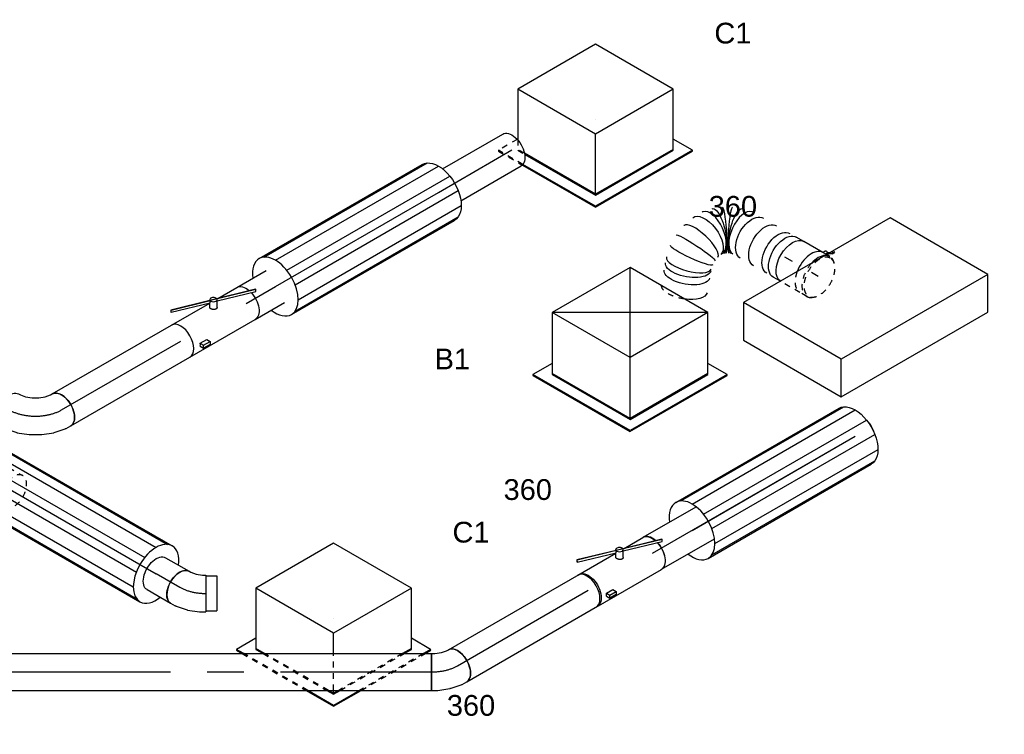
# Model space of a CAD drawing. Extents: x -132501 to 411300, y -42818 to 427495.
# Tile 147 of 256: x 10971 to 15239, y 74159 to 77259. Entities that reach past the tile are written whole.
import ezdxf
from ezdxf.enums import TextEntityAlignment as Align

# ---------------------------------------------------------------- set-up
doc = ezdxf.new("R2010")
doc.units = 0
doc.header["$LTSCALE"] = 50
doc.linetypes.add('CENTER2', pattern=[28.575, 19.05, -3.175, 3.175, -3.175])
doc.linetypes.add('STREEPJES', pattern=[0.1, 0.05, -0.05])
doc.layers.get('0').update_dxf_attribs({"linetype": 'CONTINUOUS'})
for name, color, linetype in [('WL570---_RETOUR', 112, 'CONTINUOUS'), ('WL570---_RETOUR_HL', 8, 'CONTINUOUS'), ('WL570---_RETOUR_RST', 2, 'CONTINUOUS'), ('WL570---_RETOUR_RST_HL', 1, 'CONTINUOUS'), ('WL570---_TOEVOER', 3, 'CONTINUOUS'), ('WL570---_TOEVOER_HL', 8, 'CONTINUOUS'), ('WL570---_TOEVOER_RST', 2, 'CONTINUOUS'), ('WL570---_TOEVOER_RST_HL', 1, 'CONTINUOUS'), ('WL5911--_D', 2, 'CONTINUOUS'), ('WM570---_RETOUR_PR', 1, 'CONTINUOUS'), ('WM570---_RETOUR_RST_PR', 1, 'CONTINUOUS'), ('WM570---_TOEVOER_PR', 1, 'CONTINUOUS'), ('WM570---_TOEVOER_RST_PR', 1, 'CONTINUOUS')]:
    doc.layers.add(name, color=color, linetype=linetype)
doc.styles.add('BURO-018', font='ARIAL.TTF', dxfattribs={"height": 63})
doc.styles.add('BURO-025', font='ARIAL.TTF', dxfattribs={"height": 125})

# ---------------------------------------------------------------- blocks, each defined once
blk = doc.blocks.new('*U1681')
at = {"color": 0, "ltscale": 10}
for p, q in [((304.5, -75.1, 7088.1), (304.7, -75, 7088.1)), ((342.7, -53.1, 7088.1), (342.8, -53, 7088.1))]:
    blk.add_line(p, q, dxfattribs=at)
at = {"color": 8, "linetype": 'STREEPJES', "ltscale": 10, "extrusion": (-4.16334e-17, 1.0416e-16, -1)}
blk.add_ellipse((308.7, 336.6, 7088.1), major_axis=(-93.9, -34.3), ratio=0.435914, start_param=1.486972, end_param=3.050304, dxfattribs=at)
at = {"color": 0, "ltscale": 10, "extrusion": (-4.16334e-17, 1.0416e-16, -1)}
for centre, major_axis, ratio, start_param, end_param in [((308.7, 336.6, 7088.1), (-93.9, -34.3), 0.435914, 0, 1.486972), ((308.7, 336.6, 7088.1), (-93.9, -34.3), 0.435914, 3.050304, 3.141593), ((330.9, 276.1, 7088.1), (-93.9, -34.3), 0.435914, 0, 3.141593), ((341.9, 245.9, 7088.1), (-93.9, -34.3), 0.435914, 0, 3.141593), ((353.8, 194.9, 7088.1), (99.9, 9.4), 0.129332, 3.151908, 6.2935), ((338.6, 90, 7088.1), (91.7, -40.9), 0.494991, 6.231682, 9.373274), ((354.3, 158, 7088.1), (-100.1, 6.5), 0.090817, 3.134412, 6.276004), ((0, 0, 7088.1), (0, 100), 0.57735, 0, 3.141593), ((33, 0, 7088.1), (0, 100), 0.57735, 0, 3.141593), ((98.9, 0, 7088.1), (0, 100), 0.57735, 0, 3.141593), ((164.9, 0, 7088.1), (0, 100), 0.57735, 0, 3.141593), ((235.1, 5.2, 7088.1), (-28.3, 96.2), 0.313149, 0.026402, 3.167995), ((307.9, 47.2, 7088.1), (69.2, -72.6), 0.313149, 6.256783, 9.398376)]:
    blk.add_ellipse(centre, major_axis=major_axis, ratio=ratio, start_param=start_param, end_param=end_param, dxfattribs=at)
at = {"color": 0, "ltscale": 10}
for centre, major_axis, ratio, start_param, end_param in [((347.6, 230.3, 7088.1), (96.9, 26), 0.33988, 0.030152, 3.111441), ((347.6, 230.3, 7088.1), (96.9, 26), 0.33988, 6.253034, 6.313337), ((349.2, 122.2, 7088.1), (97.7, -22.9), 0.304226, 3.167894, 6.256884), ((209.5, 0, 7088.1), (10.1, -99.9), 0.497511, 0.050339, 3.091253), ((261.3, 15.4, 7088.1), (43.3, -90.4), 0.106869, 0.008217, 3.133375), ((286.1, 29.7, 7088.1), (-56.7, 82.8), 0.106869, 0.008217, 3.133375), ((325.3, 66.8, 7088.1), (81.4, -58.7), 0.497511, 3.191932, 6.232846), ((349.2, 122.2, 7088.1), (97.7, -22.9), 0.304226, 6.256884, 6.309487), ((325.3, 66.8, 7088.1), (81.4, -58.7), 0.497511, 6.232846, 6.333525), ((209.5, 0, 7088.1), (10.1, -99.9), 0.497511, 6.232846, 6.333525)]:
    blk.add_ellipse(centre, major_axis=major_axis, ratio=ratio, start_param=start_param, end_param=end_param, dxfattribs=at)
at = {"layer": 'WM570---_TOEVOER_PR', "color": 1, "style": 'BURO-018'}
blk.add_attdef('POSNR', text='', height=90, dxfattribs=at).set_placement((0, 0), align=Align.MIDDLE)
blk = doc.blocks.new('*U1682')
at = {"color": 8, "linetype": 'STREEPJES', "ltscale": 10}
blk.add_line((0, 100, 7061.1), (2.3, 100, 7061.1), dxfattribs=at)
at = {"color": 0, "ltscale": 10}
for p, q in [((2.3, 100, 7061.1), (38.1, 100, 7061.1)), ((0, -100, 7061.1), (38.1, -100, 7061.1))]:
    blk.add_line(p, q, dxfattribs=at)
at = {"color": 0, "ltscale": 10, "extrusion": (-4.16334e-17, 1.0416e-16, -1)}
blk.add_ellipse((38.1, 0, 7061.1), major_axis=(0, 100), ratio=0.57735, start_param=0, end_param=3.141593, dxfattribs=at)
at = {"layer": 'WL570---_TOEVOER_HL', "linetype": 'CENTER2'}
blk.add_line((0, 0, 7061.1), (38.1, 0, 7061.1), dxfattribs=at)
at = {"layer": 'WM570---_TOEVOER_PR', "color": 1, "style": 'BURO-018'}
blk.add_attdef('POSNR', text='', height=90, dxfattribs=at).set_placement((0, 0), align=Align.MIDDLE)
blk = doc.blocks.new('*U1683')
at = {"color": 8, "linetype": 'STREEPJES', "ltscale": 10}
for p, q in [((-47.5, 100, 7027.5), (47.5, 100, 7027.5)), ((47.5, 100, 7027.5), (49.8, 99.9, 7027.5)), ((-86.3, -116.2, 7027.5), (-91.8, -125.6, 7027.5)), ((-91.8, -125.6, 7027.5), (-89.2, -127.7, 7027.5)), ((-89.2, -127.7, 7027.5), (-83.8, -118.2, 7027.5)), ((-76.4, -118.6, 7027.5), (-89.2, -127.7, 7027.5)), ((-86.3, -116.2, 7027.5), (-67.3, -102.8, 7027.5)), ((-83.8, -118.2, 7027.5), (-86.3, -116.2, 7027.5)), ((-71, -109.2, 7027.5), (-83.8, -118.2, 7027.5)), ((-68.9, -100, 7027.5), (-69.6, -101.2, 7027.5))]:
    blk.add_line(p, q, dxfattribs=at)
at = {"color": 2, "ltscale": 10}
for p, q in [((-64.8, -110.5, 7027.5), (-76.4, -118.6, 7027.5)), ((-59.8, -101.4, 7027.5), (-71, -109.2, 7027.5)), ((-67.3, -102.8, 7027.5), (-63.3, -100, 7027.5)), ((-59.3, -101, 7027.5), (-64.8, -110.5, 7027.5)), ((-60.6, -100, 7027.5), (-59.3, -101, 7027.5)), ((-59.3, -101, 7027.5), (-59.8, -101.4, 7027.5)), ((-46.5, -100, 7027.5), (-52.8, -110.9, 7027.5)), ((-47.5, -100, 7027.5), (-46.5, -100, 7027.5)), ((-46.5, -100, 7027.5), (47.5, -100, 7027.5))]:
    blk.add_line(p, q, dxfattribs=at)
at = {"color": 8, "linetype": 'STREEPJES', "ltscale": 10}
for centre, major_axis, start_param, end_param in [((-87.9, 0, 7027.5), (0, 95), 3.141593, 9.421636), ((-47.5, 0, 7027.5), (0, 100), 4.991336, 6.283185)]:
    blk.add_ellipse(centre, major_axis=major_axis, ratio=0.57735, start_param=start_param, end_param=end_param, dxfattribs=at)
at = {"color": 2, "ltscale": 10, "extrusion": (1.38778e-17, -2.4037e-17, -1)}
for centre, major_axis, start_param, end_param in [((47.5, 0, 7027.5), (0, 100), 0.039103, 3.141593), ((-61.2, -106.1, 7027.5), (8.4, -4.85), 0, 1.659918)]:
    blk.add_ellipse(centre, major_axis=major_axis, ratio=0.57735, start_param=start_param, end_param=end_param, dxfattribs=at)
at = {"color": 2, "ltscale": 10}
blk.add_ellipse((-47.5, 0, 7027.5), major_axis=(0, 100), ratio=0.57735, start_param=3.141593, end_param=4.991336, dxfattribs=at)
at = {"color": 8, "linetype": 'STREEPJES', "ltscale": 10, "extrusion": (1.38778e-17, -2.4037e-17, -1)}
blk.add_ellipse((-61.2, -106.1, 7027.5), major_axis=(8.4, -4.85), ratio=0.57735, start_param=2.573491, end_param=3.141593, dxfattribs=at)
at = {"layer": 'WL570---_TOEVOER', "color": 1, "style": 'BURO-018'}
blk.add_attdef('I', text='', height=90, dxfattribs=at).set_placement((0, 0), align=Align.MIDDLE)
at = {"layer": 'WM570---_TOEVOER_PR', "color": 1, "style": 'BURO-018'}
blk.add_attdef('POSNR', text='', height=90, dxfattribs=at).set_placement((0, 0), align=Align.MIDDLE)
blk = doc.blocks.new('*U1684')
at = {"color": 8, "linetype": 'STREEPJES', "ltscale": 10}
for p, q in [((0, 100, 6969.6), (34.4, 100, 6969.6)), ((0, -100, 6969.6), (16.3, -100, 6969.6))]:
    blk.add_line(p, q, dxfattribs=at)
at = {"color": 0, "ltscale": 10}
blk.add_line((16.3, -100, 6969.6), (34.4, -100, 6969.6), dxfattribs=at)
at = {"color": 8, "linetype": 'STREEPJES', "ltscale": 10}
for start_param, end_param in [(0, 0.545888), (4.363439, 6.283185), (2.595705, 3.141593), (3.141593, 3.490542)]:
    blk.add_ellipse((0, 0, 6969.6), major_axis=(0, 100), ratio=0.57735, start_param=start_param, end_param=end_param, dxfattribs=at)
at = {"color": 0, "ltscale": 10}
blk.add_ellipse((0, 0, 6969.6), major_axis=(0, 100), ratio=0.57735, start_param=3.490542, end_param=4.363439, dxfattribs=at)
at = {"layer": 'WL570---_TOEVOER_HL', "linetype": 'CENTER2'}
blk.add_line((0, 0, 6969.6), (34.4, 0, 6969.6), dxfattribs=at)
at = {"layer": 'WM570---_TOEVOER_PR', "color": 1, "style": 'BURO-018'}
blk.add_attdef('POSNR', text='', height=90, dxfattribs=at).set_placement((0, 0), align=Align.MIDDLE)
blk = doc.blocks.new('*U1685')
at = {"color": 0, "ltscale": 10}
for p, q in [((-23.4, 84.3, 4924.8), (-1, 91.8, 4924.8)), ((-1, 91.8, 4924.8), (6.9, 96.3, 4924.8)), ((-66.3, 80, 4924.8), (-51.4, 80, 4924.8)), ((-66.3, -80, 4924.8), (-66.3, 80, 4924.8)), ((-51.4, 80, 4924.8), (-23.4, 84.3, 4924.8)), ((66.7, -53.9, 4924.8), (86.9, -42.2, 4924.8)), ((-66.3, -80, 4924.8), (-39.1, -80, 4924.8)), ((-39.1, -80, 4924.8), (-39, -80, 4924.8)), ((-39, -80, 4924.8), (13.7, -71.8, 4924.8)), ((15, -71.5, 4924.8), (13.7, -71.8, 4924.8)), ((15, -71.5, 4924.8), (63, -55.5, 4924.8))]:
    blk.add_line(p, q, dxfattribs=at)
at = {"color": 0, "ltscale": 10, "extrusion": (-4.58525e-30, -3.50325e-46, -1)}
blk.add_ellipse((46.9, 27.1, 4924.8), major_axis=(-40, 69.3), ratio=0.57735, start_param=0, end_param=3.141593, dxfattribs=at)
at = {"color": 0, "ltscale": 10}
blk.add_ellipse((32, 18.5, 4924.8), major_axis=(32.9, -73.2), ratio=0.497511, start_param=6.232846, end_param=6.333525, dxfattribs=at)
at = {"layer": 'WL570---_TOEVOER_HL', "linetype": 'CENTER2'}
blk.add_ellipse((-66.3, 92.4, 4924.8), major_axis=(160.1, 0), ratio=0.57735, start_param=4.712389, end_param=5.497787, dxfattribs=at)
at = {"layer": 'WM570---_TOEVOER_PR', "color": 1, "style": 'BURO-018'}
blk.add_attdef('POSNR', text='', height=90, dxfattribs=at).set_placement((0, 0), align=Align.MIDDLE)
blk = doc.blocks.new('*U1686')
at = {"color": 0, "ltscale": 10}
for p, q in [((0, 80, 4963.1), (654.2, 80, 4963.1)), ((0, -80, 4963.1), (654.2, -80, 4963.1))]:
    blk.add_line(p, q, dxfattribs=at)
blk.add_ellipse((0, 0, 4963.1), major_axis=(0, 80), ratio=0.57735, start_param=3.141593, end_param=6.283185, dxfattribs=at)
at = {"color": 0, "ltscale": 10, "extrusion": (-6.93889e-17, -2.4037e-17, -1)}
blk.add_ellipse((654.2, 0, 4963.1), major_axis=(0, 80), ratio=0.57735, start_param=0, end_param=3.141593, dxfattribs=at)
at = {"layer": 'WL570---_TOEVOER_HL', "linetype": 'CENTER2'}
blk.add_line((0, 0, 4963.1), (654.2, 0, 4963.1), dxfattribs=at)
at = {"layer": 'WM570---_TOEVOER_PR', "color": 1, "style": 'BURO-018'}
blk.add_attdef('POSNR', text='', height=90, dxfattribs=at).set_placement((0, 0), align=Align.MIDDLE)
blk = doc.blocks.new('*U1687')
at = {"color": 0, "ltscale": 10}
for p, q in [((-21.9, 84.7, 5112.4), (4.5, 95, 5112.4)), ((4.5, 95, 5112.4), (17.4, 102.4, 5112.4)), ((17.4, 102.4, 5112.4), (97.4, -36.1, 5112.4)), ((19.4, 99, 5112.4), (59.9, 122.3, 5112.4)), ((19.4, 99, 5112.4), (95.4, -32.7, 5112.4)), ((59.9, 122.3, 5112.4), (135.9, -9.3, 5112.4)), ((-54.1, 80, 5112.4), (-45, 80, 5112.4)), ((-45, 80, 5112.4), (-21.9, 84.7, 5112.4)), ((73.9, -49.7, 5112.4), (97.4, -36.1, 5112.4)), ((95.4, -32.7, 5112.4), (135.9, -9.3, 5112.4)), ((-54.1, -80, 5112.4), (-30.8, -80, 5112.4)), ((-26.8, -79.6, 5112.4), (22.8, -69.4, 5112.4)), ((22.8, -69.4, 5112.4), (24, -69.1, 5112.4)), ((24, -69.1, 5112.4), (73.8, -49.8, 5112.4)), ((73.9, -49.7, 5112.4), (73.8, -49.8, 5112.4))]:
    blk.add_line(p, q, dxfattribs=at)
at = {"color": 0, "ltscale": 10, "extrusion": (5.35184e-17, -9.72987e-17, -1)}
for centre, major_axis, ratio, start_param, end_param in [((-54.1, 0, 5112.4), (0, -80), 0.57735, 0, 3.141593), ((-36.9, 0, 5112.4), (8.1, -79.9), 0.497511, 6.232846, 6.333525)]:
    blk.add_ellipse(centre, major_axis=major_axis, ratio=ratio, start_param=start_param, end_param=end_param, dxfattribs=at)
at = {"layer": 'WL570---_RETOUR_HL', "linetype": 'CENTER2'}
blk.add_ellipse((11.2, 113.2, 5112.4), major_axis=(138.6, 80), ratio=0.57735, start_param=3.926991, end_param=4.712389, dxfattribs=at)
at = {"layer": 'WM570---_RETOUR_PR', "color": 1, "style": 'BURO-018'}
blk.add_attdef('POSNR', text='', height=90, dxfattribs=at).set_placement((0, 0), align=Align.MIDDLE)
blk = doc.blocks.new('*U1688')
at = {"color": 0, "ltscale": 10}
for p, q in [((0, 80, 5234), (117.8, 80, 5234)), ((0, -80, 5234), (117.8, -80, 5234))]:
    blk.add_line(p, q, dxfattribs=at)
at = {"color": 0, "ltscale": 10, "extrusion": (5.35184e-17, -9.72987e-17, -1)}
blk.add_ellipse((0, 0, 5234), major_axis=(0, -80), ratio=0.57735, start_param=0, end_param=3.141593, dxfattribs=at)
at = {"color": 0, "ltscale": 10}
blk.add_ellipse((117.8, 0, 5234), major_axis=(0, -80), ratio=0.57735, start_param=3.141593, end_param=6.283185, dxfattribs=at)
at = {"layer": 'WL570---_RETOUR_HL', "linetype": 'CENTER2'}
blk.add_line((0, 0, 5234), (117.8, 0, 5234), dxfattribs=at)
at = {"layer": 'WM570---_RETOUR_PR', "color": 1, "style": 'BURO-018'}
blk.add_attdef('POSNR', text='', height=90, dxfattribs=at).set_placement((0, 0), align=Align.MIDDLE)
blk = doc.blocks.new('*U1689')
at = {"color": 0, "ltscale": 10}
for p, q in [((0, 80, 4924.8), (1062.8, 80, 4924.8)), ((0, -80, 4924.8), (0, 80, 4924.8)), ((1363.7, 80, 4924.8), (3512.6, 80, 4924.8)), ((3512.6, 80, 4924.8), (3512.6, -80, 4924.8)), ((0, -80, 4924.8), (3512.6, -80, 4924.8))]:
    blk.add_line(p, q, dxfattribs=at)
at = {"color": 8, "linetype": 'STREEPJES', "ltscale": 10}
blk.add_line((1062.8, 80, 4924.8), (1363.7, 80, 4924.8), dxfattribs=at)
at = {"layer": 'WL570---_TOEVOER_HL', "linetype": 'CENTER2'}
blk.add_line((0, 0, 4924.8), (3512.6, 0, 4924.8), dxfattribs=at)
at = {"layer": 'WM570---_TOEVOER_PR', "color": 1, "style": 'BURO-018'}
blk.add_attdef('POSNR', text='', height=90, dxfattribs=at).set_placement((0, 0), align=Align.MIDDLE)
blk = doc.blocks.new('*U1692')
at = {"color": 2, "ltscale": 10}
for p, q in [((-133.1, 138.3, 5536.4), (-137.4, 130.7, 5536.4)), ((-137.4, 130.7, 5536.4), (-137.2, 129, 5536.4)), ((-137.2, 129, 5536.4), (-132.9, 136.5, 5536.4)), ((-137.2, 129, 5536.4), (30.2, 80.6, 5536.4)), ((34.4, 89.9, 5536.4), (-133.1, 138.3, 5536.4)), ((-132.9, 136.5, 5536.4), (-133.1, 138.3, 5536.4)), ((34.6, 88.2, 5536.4), (-132.9, 136.5, 5536.4)), ((30.2, 80.6, 5536.4), (34.6, 88.2, 5536.4)), ((33.6, 90.1, 5536.4), (35.1, 92.9, 5536.4)), ((34.6, 88.2, 5536.4), (34.4, 89.9, 5536.4)), ((230.8, 33.2, 5536.4), (34.4, 89.9, 5536.4)), ((231, 31.5, 5536.4), (34.6, 88.2, 5536.4)), ((-163.3, 80, 5536.4), (27.7, 80, 5536.4)), ((18.5, 64, 5536.4), (27.7, 80, 5536.4)), ((27.7, 80, 5536.4), (28.4, 81.2, 5536.4)), ((45.7, 47.1, 5536.4), (62.8, 76.9, 5536.4)), ((60.1, 72, 5536.4), (226.7, 23.9, 5536.4)), ((68.7, 80, 5536.4), (163.3, 80, 5536.4)), ((226.7, 23.9, 5536.4), (231, 31.5, 5536.4)), ((231, 31.5, 5536.4), (230.8, 33.2, 5536.4)), ((-163.3, -80, 5536.4), (163.3, -80, 5536.4)), ((-101.4, -61.9, 5536.4), (-93.1, -76.4, 5536.4)), ((-94.9, -50.6, 5536.4), (-62.2, -50.6, 5536.4)), ((-94.9, -50.6, 5536.4), (-86.5, -65.1, 5536.4)), ((-93.1, -76.4, 5536.4), (-86.5, -65.1, 5536.4)), ((-60.4, -76.4, 5536.4), (-93.1, -76.4, 5536.4)), ((-86.5, -65.1, 5536.4), (-53.9, -65.1, 5536.4)), ((-62.2, -50.6, 5536.4), (-53.9, -65.1, 5536.4)), ((-53.9, -65.1, 5536.4), (-60.4, -76.4, 5536.4))]:
    blk.add_line(p, q, dxfattribs=at)
for centre, major_axis, start_param, end_param in [((49, 84.9, 5536.4), (13.9, -8), 3.141593, 6.283185), ((49, 84.9, 5536.4), (13.9, -8), 0, 3.141593), ((-163.3, 0, 5536.4), (0, 80), 3.141593, 6.283185), ((-130.6, 0, 5536.4), (0, -80), 0.685231, 0.885566)]:
    blk.add_ellipse(centre, major_axis=major_axis, ratio=0.57735, start_param=start_param, end_param=end_param, dxfattribs=at)
at = {"color": 2, "ltscale": 10, "extrusion": (-6.93889e-17, -2.4037e-17, -1)}
for start_param, end_param in [(0, 1.02863), (1.18859, 3.141593)]:
    blk.add_ellipse((163.3, 0, 5536.4), major_axis=(0, 80), ratio=0.57735, start_param=start_param, end_param=end_param, dxfattribs=at)
at = {"color": 2, "ltscale": 10}
blk.add_spline([(45.6, 47.1, 5536.4), (44.8, 46.3, 5536.4), (44, 45.6, 5536.4), (43, 45.1, 5536.4), (41.9, 44.6, 5536.4), (40.8, 44.3, 5536.4), (39.5, 44.2, 5536.4), (38.2, 44.1, 5536.4), (36.8, 44.2, 5536.4), (35.4, 44.5, 5536.4), (34, 44.8, 5536.4), (32.6, 45.3, 5536.4), (31.2, 46, 5536.4), (29.8, 46.7, 5536.4), (28.4, 47.5, 5536.4), (27.1, 48.5, 5536.4), (25.8, 49.5, 5536.4), (24.5, 50.5, 5536.4), (23.4, 51.6, 5536.4), (22.3, 52.8, 5536.4), (21.4, 54, 5536.4), (20.5, 55.1, 5536.4), (19.8, 56.3, 5536.4), (19.1, 57.4, 5536.4), (18.6, 58.5, 5536.4), (18.3, 59.6, 5536.4), (18, 60.6, 5536.4), (17.9, 61.6, 5536.4), (18, 62.5, 5536.4), (18.1, 63.3, 5536.4), (18.5, 64, 5536.4)], degree=3, dxfattribs=at)
at = {"layer": 'WM570---_TOEVOER_PR', "color": 1, "style": 'BURO-018'}
blk.add_attdef('POSNR', text='', height=90, dxfattribs=at).set_placement((0, 0), align=Align.MIDDLE)
blk = doc.blocks.new('*U1887')
at = {"color": 2, "ltscale": 10}
for p, q in [((-408.2, 140, 7283.9), (408.2, 140, 7283.9)), ((-387.3, 135.2, 7283.9), (429.2, 135.2, 7283.9)), ((-351.1, 99, 7283.9), (465.4, 99, 7283.9)), ((-330.2, 36.2, 7283.9), (486.3, 36.2, 7283.9)), ((-330.2, -36.2, 7283.9), (486.3, -36.2, 7283.9)), ((-351.1, -99, 7283.9), (465.4, -99, 7283.9)), ((-408.2, -140, 7283.9), (408.2, -140, 7283.9)), ((-387.3, -135.2, 7283.9), (429.2, -135.2, 7283.9))]:
    blk.add_line(p, q, dxfattribs=at)
for start_param, end_param in [(0, 0.962551), (3.141593, 6.283185), (2.179042, 3.141593)]:
    blk.add_ellipse((-408.2, 0, 7283.9), major_axis=(0, 140), ratio=0.57735, start_param=start_param, end_param=end_param, dxfattribs=at)
at = {"color": 2, "ltscale": 10, "extrusion": (-6.93889e-17, -2.4037e-17, -1)}
blk.add_ellipse((408.2, 0, 7283.9), major_axis=(0, 140), ratio=0.57735, start_param=0, end_param=3.141593, dxfattribs=at)
at = {"layer": 'WL570---_RETOUR_HL', "linetype": 'CENTER2'}
blk.add_line((-408.2, 0, 7283.9), (408.2, 0, 7283.9), dxfattribs=at)
at = {"layer": 'WM570---_RETOUR_PR', "color": 1, "style": 'BURO-018'}
blk.add_attdef('POSNR', text='', height=90, dxfattribs=at).set_placement((0, 0), align=Align.MIDDLE)
blk = doc.blocks.new('*U1888')
at = {"color": 0, "ltscale": 10}
for p, q in [((66.3, 80, 7572.5), (367.8, 80, 7572.5)), ((66.3, -80, 7572.5), (367.8, -80, 7572.5))]:
    blk.add_line(p, q, dxfattribs=at)
at = {"color": 0, "ltscale": 10, "extrusion": (-6.93889e-17, -2.4037e-17, -1)}
blk.add_ellipse((367.8, 0, 7572.5), major_axis=(0, 80), ratio=0.57735, start_param=0, end_param=3.141593, dxfattribs=at)
at = {"layer": 'WL570---_RETOUR_HL', "linetype": 'CENTER2'}
blk.add_line((0, 0, 7572.5), (367.8, 0, 7572.5), dxfattribs=at)
at = {"layer": 'WM570---_RETOUR_PR', "color": 1, "style": 'BURO-018'}
blk.add_attdef('POSNR', text='', height=90, dxfattribs=at).set_placement((0, 0), align=Align.MIDDLE)
blk = doc.blocks.new('*U1889')
at = {"color": 0, "ltscale": 10}
for p, q in [((0, 80, 6891.3), (146.9, 80, 6891.3)), ((0, -80, 6891.3), (146.9, -80, 6891.3))]:
    blk.add_line(p, q, dxfattribs=at)
at = {"layer": 'WL570---_RETOUR_HL', "linetype": 'CENTER2'}
blk.add_line((0, 0, 6891.3), (146.9, 0, 6891.3), dxfattribs=at)
at = {"layer": 'WM570---_RETOUR_PR', "color": 1, "style": 'BURO-018'}
blk.add_attdef('POSNR', text='', height=90, dxfattribs=at).set_placement((0, 0), align=Align.MIDDLE)
blk = doc.blocks.new('*U1920')
at = {"color": 0, "ltscale": 10}
for p, q in [((-225.8, 283.5, 8515.8), (-335.7, 93.1, 8515.8)), ((163.7, 283.5, 8515.8), (-225.8, 283.5, 8515.8)), ((-31, -53.7, 8515.8), (-225.8, 283.5, 8515.8)), ((358.4, -53.7, 8515.8), (163.7, 283.5, 8515.8)), ((-334.4, 95.5, 8515.8), (-336.2, 95.5, 8515.8)), ((-340.9, 23.4, 8515.8), (-163.7, -283.5, 8515.8)), ((-161.7, -280, 8515.8), (-339.4, 27.8, 8515.8)), ((-372.9, -11.8, 8515.8), (-189.8, -328.8, 8515.8)), ((-187.8, -325.3, 8515.8), (-369.4, -10.7, 8515.8)), ((-163.7, -283.5, 8515.8), (-31, -53.7, 8515.8)), ((358.4, -53.7, 8515.8), (-31, -53.7, 8515.8)), ((225.8, -283.5, 8515.8), (358.4, -53.7, 8515.8)), ((298, -325.3, 8515.8), (249.8, -241.8, 8515.8)), ((-163.7, -283.5, 8515.8), (225.8, -283.5, 8515.8)), ((227.8, -280, 8515.8), (-161.7, -280, 8515.8)), ((-189.8, -328.8, 8515.8), (-187.8, -325.3, 8515.8)), ((-189.8, -328.8, 8515.8), (296, -328.8, 8515.8)), ((298, -325.3, 8515.8), (-187.8, -325.3, 8515.8)), ((296, -328.8, 8515.8), (298, -325.3, 8515.8))]:
    blk.add_line(p, q, dxfattribs=at)
at = {"color": 8, "linetype": 'STREEPJES', "ltscale": 10}
for p, q in [((-430.7, 95.5, 8515.8), (-432.7, 91.9, 8515.8)), ((-432.7, 91.9, 8515.8), (-372.9, -11.8, 8515.8)), ((-336.2, 95.5, 8515.8), (-430.7, 95.5, 8515.8)), ((-369.4, -10.7, 8515.8), (-430.7, 95.5, 8515.8)), ((-335.7, 93.1, 8515.8), (-358.4, 53.7, 8515.8)), ((-358.4, 53.7, 8515.8), (-340.9, 23.4, 8515.8)), ((-339.4, 27.8, 8515.8), (-356.4, 57.3, 8515.8))]:
    blk.add_line(p, q, dxfattribs=at)
at = {"layer": 'WL570---_RETOUR_RST_HL', "linetype": 'CENTER2'}
blk.add_circle((0, 0, 8515.8), 0.075, dxfattribs=at)
at = {"layer": 'WL570---_RETOUR_RST', "color": 1, "style": 'BURO-018'}
for tag in ['MC', 'Q']:
    blk.add_attdef(tag, text='', height=90, dxfattribs=at).set_placement((0, 0), align=Align.MIDDLE)
at = {"layer": 'WM570---_RETOUR_RST_PR', "color": 1, "style": 'BURO-018'}
blk.add_attdef('POSNR', text='', height=90, dxfattribs=at).set_placement((0, 0), align=Align.MIDDLE)
blk = doc.blocks.new('*U1921')
at = {"color": 0, "ltscale": 10}
for p, q in [((-224.7, 285.3, 7138.7), (-359.5, 52, 7138.7)), ((164.7, 285.3, 7138.7), (-224.7, 285.3, 7138.7)), ((-30, -52, 7138.7), (-224.7, 285.3, 7138.7)), ((359.5, -52, 7138.7), (-224.7, 285.3, 7138.7)), ((-30, -52, 7138.7), (164.7, 285.3, 7138.7)), ((359.5, -52, 7138.7), (164.7, 285.3, 7138.7)), ((-431.7, 93.7, 7138.7), (-433.8, 90.2, 7138.7)), ((-433.8, 90.2, 7138.7), (-190.9, -330.6, 7138.7)), ((-335.4, 93.7, 7138.7), (-431.7, 93.7, 7138.7)), ((-188.8, -327, 7138.7), (-431.7, 93.7, 7138.7)), ((-359.5, 52, 7138.7), (-164.7, -285.3, 7138.7)), ((-162.7, -281.8, 7138.7), (-357.4, 55.5, 7138.7)), ((-164.7, -285.3, 7138.7), (-30, -52, 7138.7)), ((359.5, -52, 7138.7), (-30, -52, 7138.7)), ((224.7, -285.3, 7138.7), (359.5, -52, 7138.7)), ((297, -327, 7138.7), (248.8, -243.6, 7138.7)), ((-164.7, -285.3, 7138.7), (224.7, -285.3, 7138.7)), ((226.8, -281.8, 7138.7), (-162.7, -281.8, 7138.7)), ((-190.9, -330.6, 7138.7), (-188.8, -327, 7138.7)), ((-190.9, -330.6, 7138.7), (295, -330.6, 7138.7)), ((297, -327, 7138.7), (-188.8, -327, 7138.7)), ((295, -330.6, 7138.7), (297, -327, 7138.7))]:
    blk.add_line(p, q, dxfattribs=at)
at = {"layer": 'WL570---_TOEVOER_RST_HL', "linetype": 'CENTER2'}
blk.add_circle((0, 0, 7138.7), 0.075, dxfattribs=at)
at = {"layer": 'WL570---_TOEVOER_RST', "color": 1, "style": 'BURO-018'}
for tag in ['MC', 'Q']:
    blk.add_attdef(tag, text='', height=90, dxfattribs=at).set_placement((0, 0), align=Align.MIDDLE)
at = {"layer": 'WM570---_TOEVOER_RST_PR', "color": 1, "style": 'BURO-018'}
blk.add_attdef('POSNR', text='', height=90, dxfattribs=at).set_placement((0, 0), align=Align.MIDDLE)
blk = doc.blocks.new('*U1937')
at = {"color": 0, "ltscale": 10}
for p, q in [((-24.2, 127.6, 6146), (-8.5, 145.3, 6146)), ((-8.5, 145.3, 6146), (-4, 153.1, 6146)), ((-98.4, 84.7, 6146), (-72, 95, 6146)), ((-72, 95, 6146), (-46.2, 109.9, 6146)), ((-46.2, 109.9, 6146), (-24.2, 127.6, 6146)), ((-130.6, 80, 6146), (-121.5, 80, 6146)), ((-121.5, 80, 6146), (-98.4, 84.7, 6146)), ((87, 11.8, 6146), (120.6, 49.7, 6146)), ((123, 53, 6146), (134.6, 73.1, 6146)), ((44.5, -22.5, 6146), (86.1, 10.9, 6146)), ((86.1, 10.9, 6146), (87, 11.8, 6146)), ((-2.6, -49.7, 6146), (44.4, -22.6, 6146)), ((44.5, -22.5, 6146), (44.4, -22.6, 6146)), ((-130.6, -80, 6146), (-107.4, -80, 6146)), ((-103.4, -79.6, 6146), (-53.8, -69.4, 6146)), ((-53.8, -69.4, 6146), (-52.5, -69.1, 6146)), ((-52.5, -69.1, 6146), (-2.8, -49.8, 6146)), ((-2.6, -49.7, 6146), (-2.8, -49.8, 6146))]:
    blk.add_line(p, q, dxfattribs=at)
at = {"color": 0, "ltscale": 10, "extrusion": (1.17463e-16, -1.88578e-16, -1)}
for centre, major_axis, ratio, start_param, end_param in [((65.3, 113.1, 6146), (-69.3, 40), 0.57735, 0, 3.141593), ((-130.6, 0, 6146), (0, -80), 0.57735, 0, 3.141593), ((56.7, 98.2, 6146), (65.1, -47), 0.497511, 6.232846, 6.333525), ((-113.4, 0, 6146), (8.1, -79.9), 0.497511, 6.232846, 6.333525)]:
    blk.add_ellipse(centre, major_axis=major_axis, ratio=ratio, start_param=start_param, end_param=end_param, dxfattribs=at)
at = {"layer": 'WL570---_RETOUR_HL', "linetype": 'CENTER2'}
blk.add_ellipse((-65.3, 113.1, 6146), major_axis=(138.6, 80), ratio=0.57735, start_param=3.926991, end_param=5.497787, dxfattribs=at)
at = {"layer": 'WM570---_RETOUR_PR', "color": 1, "style": 'BURO-018'}
blk.add_attdef('POSNR', text='', height=90, dxfattribs=at).set_placement((0, 0), align=Align.MIDDLE)
blk = doc.blocks.new('*U1939')
at = {"color": 0, "ltscale": 10}
for p, q in [((0, 80, 6238.3), (596.9, 80, 6238.3)), ((0, -80, 6238.3), (596.9, -80, 6238.3))]:
    blk.add_line(p, q, dxfattribs=at)
blk.add_ellipse((0, 0, 6238.3), major_axis=(0, 80), ratio=0.57735, start_param=3.141593, end_param=6.283185, dxfattribs=at)
at = {"layer": 'WL570---_RETOUR_HL', "linetype": 'CENTER2'}
blk.add_line((0, 0, 6238.3), (596.9, 0, 6238.3), dxfattribs=at)
at = {"layer": 'WM570---_RETOUR_PR', "color": 1, "style": 'BURO-018'}
blk.add_attdef('POSNR', text='', height=90, dxfattribs=at).set_placement((0, 0), align=Align.MIDDLE)
blk = doc.blocks.new('*U1940')
at = {"color": 2, "ltscale": 10}
for p, q in [((-133.1, 138.3, 6775.9), (-137.4, 130.7, 6775.9)), ((-137.4, 130.7, 6775.9), (-137.2, 129, 6775.9)), ((-137.2, 129, 6775.9), (-132.9, 136.5, 6775.9)), ((-137.2, 129, 6775.9), (30.2, 80.6, 6775.9)), ((34.4, 89.9, 6775.9), (-133.1, 138.3, 6775.9)), ((-132.9, 136.5, 6775.9), (-133.1, 138.3, 6775.9)), ((34.6, 88.2, 6775.9), (-132.9, 136.5, 6775.9)), ((30.2, 80.6, 6775.9), (34.6, 88.2, 6775.9)), ((33.6, 90.1, 6775.9), (35.1, 92.9, 6775.9)), ((34.6, 88.2, 6775.9), (34.4, 89.9, 6775.9)), ((230.8, 33.2, 6775.9), (34.4, 89.9, 6775.9)), ((35.5, 87.9, 6775.9), (34.6, 88.2, 6775.9)), ((231, 31.5, 6775.9), (35.5, 87.9, 6775.9)), ((-163.3, 80, 6775.9), (27.7, 80, 6775.9)), ((18.5, 64, 6775.9), (27.7, 80, 6775.9)), ((27.7, 80, 6775.9), (28.4, 81.2, 6775.9)), ((45.7, 47.1, 6775.9), (62.8, 76.9, 6775.9)), ((60.1, 72, 6775.9), (226.7, 23.9, 6775.9)), ((68.7, 80, 6775.9), (163.3, 80, 6775.9)), ((226.7, 23.9, 6775.9), (231, 31.5, 6775.9)), ((231, 31.5, 6775.9), (230.8, 33.2, 6775.9)), ((-163.3, -80, 6775.9), (163.3, -80, 6775.9)), ((-101.4, -61.9, 6775.9), (-93.1, -76.4, 6775.9)), ((-94.9, -50.6, 6775.9), (-62.2, -50.6, 6775.9)), ((-94.9, -50.6, 6775.9), (-94.5, -51.3, 6775.9)), ((-94.5, -51.3, 6775.9), (-86.5, -65.1, 6775.9)), ((-93.1, -76.4, 6775.9), (-86.5, -65.1, 6775.9)), ((-60.4, -76.4, 6775.9), (-93.1, -76.4, 6775.9)), ((-86.5, -65.1, 6775.9), (-53.9, -65.1, 6775.9)), ((-62.2, -50.6, 6775.9), (-53.9, -65.1, 6775.9)), ((-53.9, -65.1, 6775.9), (-60.4, -76.4, 6775.9))]:
    blk.add_line(p, q, dxfattribs=at)
for centre, major_axis, start_param, end_param in [((49, 84.9, 6775.9), (13.9, -8), 3.141593, 6.283185), ((49, 84.9, 6775.9), (13.9, -8), 0, 3.141593), ((-163.3, 0, 6775.9), (0, 80), 3.141593, 6.283185), ((-130.6, 0, 6775.9), (0, -80), 0.685231, 0.885566)]:
    blk.add_ellipse(centre, major_axis=major_axis, ratio=0.57735, start_param=start_param, end_param=end_param, dxfattribs=at)
at = {"color": 2, "ltscale": 10, "extrusion": (-6.93889e-17, -2.4037e-17, -1)}
for start_param, end_param in [(0, 1.02863), (1.18859, 3.141593)]:
    blk.add_ellipse((163.3, 0, 6775.9), major_axis=(0, 80), ratio=0.57735, start_param=start_param, end_param=end_param, dxfattribs=at)
at = {"color": 2, "ltscale": 10}
blk.add_spline([(45.6, 47.1, 6775.9), (44.8, 46.3, 6775.9), (44, 45.6, 6775.9), (43, 45.1, 6775.9), (41.9, 44.6, 6775.9), (40.8, 44.3, 6775.9), (39.5, 44.2, 6775.9), (38.2, 44.1, 6775.9), (36.8, 44.2, 6775.9), (35.4, 44.5, 6775.9), (34, 44.8, 6775.9), (32.6, 45.3, 6775.9), (31.2, 46, 6775.9), (29.8, 46.7, 6775.9), (28.4, 47.5, 6775.9), (27.1, 48.5, 6775.9), (25.8, 49.5, 6775.9), (24.5, 50.5, 6775.9), (23.4, 51.6, 6775.9), (22.3, 52.8, 6775.9), (21.4, 54, 6775.9), (20.5, 55.1, 6775.9), (19.8, 56.3, 6775.9), (19.1, 57.4, 6775.9), (18.6, 58.5, 6775.9), (18.3, 59.6, 6775.9), (18, 60.6, 6775.9), (17.9, 61.6, 6775.9), (18, 62.5, 6775.9), (18.1, 63.3, 6775.9), (18.5, 64, 6775.9)], degree=3, dxfattribs=at)
at = {"layer": 'WM570---_RETOUR_PR', "color": 1, "style": 'BURO-018'}
blk.add_attdef('POSNR', text='', height=90, dxfattribs=at).set_placement((0, 0), align=Align.MIDDLE)
blk = doc.blocks.new('*U1943')
at = {"color": 0, "ltscale": 10}
for p, q in [((-225.8, 283.5, 5454.6), (-358.4, 53.7, 5454.6)), ((163.7, 283.5, 5454.6), (-225.8, 283.5, 5454.6)), ((-31, -53.7, 5454.6), (-225.8, 283.5, 5454.6)), ((358.4, -53.7, 5454.6), (163.7, 283.5, 5454.6)), ((-430.7, 95.5, 5454.6), (-432.7, 91.9, 5454.6)), ((-432.7, 91.9, 5454.6), (-418.8, 67.8, 5454.6)), ((-334.4, 95.5, 5454.6), (-430.7, 95.5, 5454.6)), ((-412.7, 64.3, 5454.6), (-430.7, 95.5, 5454.6)), ((-358.4, 53.7, 5454.6), (-340.4, 22.5, 5454.6)), ((-334.3, 19, 5454.6), (-356.4, 57.3, 5454.6)), ((-75.3, -130.5, 5454.6), (-31, -53.7, 5454.6)), ((358.4, -53.7, 5454.6), (-31, -53.7, 5454.6)), ((225.8, -283.5, 5454.6), (358.4, -53.7, 5454.6)), ((-258.8, -209.3, 5454.6), (-189.8, -328.8, 5454.6)), ((-187.8, -325.3, 5454.6), (-252.7, -212.9, 5454.6)), ((-180.4, -254.6, 5454.6), (-163.7, -283.5, 5454.6)), ((298, -325.3, 5454.6), (249.8, -241.8, 5454.6)), ((-161.7, -280, 5454.6), (-174.3, -258.1, 5454.6)), ((-163.7, -283.5, 5454.6), (-155.3, -269.1, 5454.6)), ((-163.7, -283.5, 5454.6), (-130.3, -283.5, 5454.6)), ((-136.4, -280, 5454.6), (-161.7, -280, 5454.6)), ((227.8, -280, 5454.6), (183.6, -280, 5454.6)), ((189.7, -283.5, 5454.6), (225.8, -283.5, 5454.6)), ((-189.8, -328.8, 5454.6), (-187.8, -325.3, 5454.6)), ((-189.8, -328.8, 5454.6), (-51.9, -328.8, 5454.6)), ((-58, -325.3, 5454.6), (-187.8, -325.3, 5454.6)), ((298, -325.3, 5454.6), (262, -325.3, 5454.6)), ((268.1, -328.8, 5454.6), (296, -328.8, 5454.6)), ((296, -328.8, 5454.6), (298, -325.3, 5454.6))]:
    blk.add_line(p, q, dxfattribs=at)
at = {"color": 8, "linetype": 'STREEPJES', "ltscale": 10}
for p, q in [((-418.8, 67.8, 5454.6), (-258.8, -209.3, 5454.6)), ((-252.7, -212.9, 5454.6), (-412.7, 64.3, 5454.6)), ((-340.4, 22.5, 5454.6), (-180.4, -254.6, 5454.6)), ((-174.3, -258.1, 5454.6), (-334.3, 19, 5454.6)), ((-155.3, -269.1, 5454.6), (-75.3, -130.5, 5454.6)), ((183.6, -280, 5454.6), (-136.4, -280, 5454.6)), ((-130.3, -283.5, 5454.6), (189.7, -283.5, 5454.6)), ((262, -325.3, 5454.6), (-58, -325.3, 5454.6)), ((-51.9, -328.8, 5454.6), (268.1, -328.8, 5454.6))]:
    blk.add_line(p, q, dxfattribs=at)
at = {"layer": 'WL570---_RETOUR_RST_HL', "linetype": 'CENTER2'}
blk.add_circle((0, 0, 5454.6), 0.075, dxfattribs=at)
at = {"layer": 'WL570---_RETOUR_RST', "color": 1, "style": 'BURO-018'}
for tag in ['MC', 'Q']:
    blk.add_attdef(tag, text='', height=90, dxfattribs=at).set_placement((0, 0), align=Align.MIDDLE)
at = {"layer": 'WM570---_RETOUR_RST_PR', "color": 1, "style": 'BURO-018'}
blk.add_attdef('POSNR', text='', height=90, dxfattribs=at).set_placement((0, 0), align=Align.MIDDLE)
blk = doc.blocks.new('*U1946')
at = {"color": 2, "ltscale": 10}
for p, q in [((-408.2, 140, 6081.9), (408.2, 140, 6081.9)), ((-387.3, 135.2, 6081.9), (429.2, 135.2, 6081.9)), ((-351.1, 99, 6081.9), (465.4, 99, 6081.9)), ((-330.2, 36.2, 6081.9), (486.3, 36.2, 6081.9)), ((-330.2, -36.2, 6081.9), (486.3, -36.2, 6081.9)), ((-351.1, -99, 6081.9), (465.4, -99, 6081.9)), ((-408.2, -140, 6081.9), (408.2, -140, 6081.9)), ((-387.3, -135.2, 6081.9), (429.2, -135.2, 6081.9))]:
    blk.add_line(p, q, dxfattribs=at)
for start_param, end_param in [(0, 0.962551), (3.141593, 6.283185), (2.179042, 3.141593)]:
    blk.add_ellipse((-408.2, 0, 6081.9), major_axis=(0, 140), ratio=0.57735, start_param=start_param, end_param=end_param, dxfattribs=at)
at = {"color": 2, "ltscale": 10, "extrusion": (-6.93889e-17, -2.4037e-17, -1)}
for centre, major_axis, start_param, end_param in [((408.2, 0, 6081.9), (0, 140), 0, 3.141593), ((446.4, 0, 6081.9), (0, 76), 1.230269, 1.911324)]:
    blk.add_ellipse(centre, major_axis=major_axis, ratio=0.57735, start_param=start_param, end_param=end_param, dxfattribs=at)
at = {"layer": 'WL570---_TOEVOER_HL', "linetype": 'CENTER2'}
blk.add_line((-408.2, 0, 6081.9), (408.2, 0, 6081.9), dxfattribs=at)
at = {"layer": 'WM570---_TOEVOER_PR', "color": 1, "style": 'BURO-018'}
blk.add_attdef('POSNR', text='', height=90, dxfattribs=at).set_placement((0, 0), align=Align.MIDDLE)
blk = doc.blocks.new('*U1952')
at = {"color": 2, "ltscale": 10}
for p, q in [((-429.2, 135.2, 5521.7), (387.3, 135.2, 5521.7)), ((-408.2, 140, 5521.7), (408.2, 140, 5521.7)), ((-465.4, 99, 5521.7), (351.1, 99, 5521.7)), ((-486.3, 36.2, 5521.7), (330.2, 36.2, 5521.7)), ((-486.3, -36.2, 5521.7), (330.2, -36.2, 5521.7)), ((-465.4, -99, 5521.7), (351.1, -99, 5521.7)), ((-429.2, -135.2, 5521.7), (387.3, -135.2, 5521.7)), ((-408.2, -140, 5521.7), (408.2, -140, 5521.7))]:
    blk.add_line(p, q, dxfattribs=at)
at = {"color": 2, "ltscale": 10, "extrusion": (5.35184e-17, -9.72987e-17, -1)}
blk.add_ellipse((-408.2, 0, 5521.7), major_axis=(0, -140), ratio=0.57735, start_param=0, end_param=3.141593, dxfattribs=at)
at = {"color": 2, "ltscale": 10}
for start_param, end_param in [(3.141593, 6.283185), (2.18765, 3.141593), (0, 0.971108)]:
    blk.add_ellipse((408.2, 0, 5521.7), major_axis=(0, -140), ratio=0.57735, start_param=start_param, end_param=end_param, dxfattribs=at)
at = {"layer": 'WL570---_RETOUR_HL', "linetype": 'CENTER2'}
blk.add_line((-408.2, 0, 5521.7), (408.2, 0, 5521.7), dxfattribs=at)
at = {"layer": 'WM570---_RETOUR_PR', "color": 1, "style": 'BURO-018'}
blk.add_attdef('POSNR', text='', height=90, dxfattribs=at).set_placement((0, 0), align=Align.MIDDLE)
blk = doc.blocks.new('*U1953')
at = {"color": 0, "ltscale": 10}
for p, q in [((0, 80, 6140.7), (207, 80, 6140.7)), ((242.8, 80, 6140.7), (400.7, 80, 6140.7)), ((0, -80, 6140.7), (400.7, -80, 6140.7))]:
    blk.add_line(p, q, dxfattribs=at)
at = {"color": 8, "linetype": 'STREEPJES', "ltscale": 10}
for p, q in [((400.7, 80, 6140.7), (570.2, 80, 6140.7)), ((400.7, -80, 6140.7), (570.2, -80, 6140.7))]:
    blk.add_line(p, q, dxfattribs=at)
at = {"color": 0, "ltscale": 10, "extrusion": (5.35184e-17, -9.72987e-17, -1)}
blk.add_ellipse((0, 0, 6140.7), major_axis=(0, -80), ratio=0.57735, start_param=0, end_param=3.141593, dxfattribs=at)
at = {"color": 8, "linetype": 'STREEPJES', "ltscale": 10}
for start_param, end_param in [(3.141593, 6.283185), (0, 3.141593)]:
    blk.add_ellipse((570.2, 0, 6140.7), major_axis=(0, -80), ratio=0.57735, start_param=start_param, end_param=end_param, dxfattribs=at)
at = {"layer": 'WL570---_RETOUR_HL', "linetype": 'CENTER2'}
blk.add_line((0, 0, 6140.7), (570.2, 0, 6140.7), dxfattribs=at)
at = {"layer": 'WM570---_RETOUR_PR', "color": 1, "style": 'BURO-018'}
blk.add_attdef('POSNR', text='', height=90, dxfattribs=at).set_placement((0, 0), align=Align.MIDDLE)
blk = doc.blocks.new('*U1955')
at = {"color": 0, "ltscale": 10}
for p, q in [((0, 80, 5652.7), (-0.6, 80, 5652.7)), ((0, 80, 5652.7), (265, 80, 5652.7)), ((-0.6, -80, 5652.7), (0, -80, 5652.7)), ((0, -80, 5652.7), (265, -80, 5652.7))]:
    blk.add_line(p, q, dxfattribs=at)
for start_param, end_param in [(5.249185, 6.283185), (3.141593, 5.089811)]:
    blk.add_ellipse((0, 0, 5652.7), major_axis=(0, 80), ratio=0.57735, start_param=start_param, end_param=end_param, dxfattribs=at)
at = {"layer": 'WL570---_TOEVOER_HL', "linetype": 'CENTER2'}
blk.add_line((0, 0, 5652.7), (1039.3, 0, 5652.7), dxfattribs=at)
at = {"layer": 'WM570---_TOEVOER_PR', "color": 1, "style": 'BURO-018'}
blk.add_attdef('POSNR', text='', height=90, dxfattribs=at).set_placement((0, 0), align=Align.MIDDLE)
blk = doc.blocks.new('*U1956')
at = {"color": 2, "ltscale": 10}
for p, q in [((-449.1, 282.8, 6780.2), (-530.7, 141.4, 6780.2)), ((285.8, 282.8, 6780.2), (-449.1, 282.8, 6780.2)), ((-204.1, -141.4, 6780.2), (-449.1, 282.8, 6780.2)), ((530.7, -141.4, 6780.2), (285.8, 282.8, 6780.2)), ((-530.7, 141.4, 6780.2), (-285.8, -282.8, 6780.2)), ((-285.8, -282.8, 6780.2), (-204.1, -141.4, 6780.2)), ((530.7, -141.4, 6780.2), (-204.1, -141.4, 6780.2)), ((449.1, -282.8, 6780.2), (530.7, -141.4, 6780.2)), ((-285.8, -282.8, 6780.2), (449.1, -282.8, 6780.2))]:
    blk.add_line(p, q, dxfattribs=at)
at = {"layer": 'WL5911--_D', "color": 2, "style": 'BURO-025'}
blk.add_attdef('POSNR', text='', height=125, dxfattribs=at).set_placement((0, 0), align=Align.MIDDLE)

msp = doc.modelspace()

# ---------------------------------------------------------------- block references
at = {"layer": 'WL570---_RETOUR'}
for name, p, rotation in [('*U1888', (12786.0241, 76509.8666, -7572.5463), 30.00000000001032), ('*U1887', (12432.4707, 76305.7425, -7283.8712), 30.00000000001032), ('*U1940', (11810.303, 75946.5338, -6775.8734), 30.00000000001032), ('*U1889', (11951.7244, 76028.1835, -6891.3435), 30.00000000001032), ('*U1939', (11151.9723, 75566.4464, -6238.3487), 30.00000000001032), ('*U1937', (11038.8353, 75501.1267, -6145.9726), 329.9999999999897), ('*U1953', (10450.3939, 75497.3633, -6140.6505), 329.9999999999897), ('*U1952', (11208.3974, 75059.7298, -5521.7432), 329.9999999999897), ('*U1688', (11562.7742, 74856.2689, -5234.006), 329.9999999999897), ('*U1687', (11711.6669, 74770.3056, -5112.4356), 329.9999999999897)]:
    msp.add_blockref(name, p, dxfattribs=dict(at, rotation=rotation))
at = {"layer": 'WL570---_RETOUR_RST'}
ref = msp.add_blockref('*U1920', (13466.8859, 76825.11, -8515.7635), dxfattribs=dict(at, rotation=30.00000000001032))
ref.add_attrib('Q', '360', dxfattribs={"color": 1, "height": 90, "style": 'BURO-018'}).set_placement((14062.6144, 76449.5215), align=Align.MIDDLE)
ref.add_attrib('MC', 'C1', dxfattribs={"color": 1, "height": 90, "style": 'BURO-018'}).set_placement((14062.6144, 77200.6984), align=Align.MIDDLE)
ref = msp.add_blockref('*U1943', (12331.5915, 74660.5064, -5454.5518), dxfattribs=dict(at, rotation=30.00000000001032))
ref.add_attrib('Q', '360', dxfattribs={"color": 1, "height": 90, "style": 'BURO-018'}).set_placement((12927.32, 74284.918), align=Align.MIDDLE)
ref.add_attrib('MC', 'C1', dxfattribs={"color": 1, "height": 90, "style": 'BURO-018'}).set_placement((12927.32, 75036.0948), align=Align.MIDDLE)
at = {"layer": 'WL570---_TOEVOER'}
for name, p, rotation in [('*U1681', (14287.6366, 76228.9367, -7088.0801), 149.9999999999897), ('*U1682', (14320.6446, 76209.8796, -7061.1292), 149.9999999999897), ('*U1683', (14361.7982, 76186.1195, -7027.5274), 149.9999999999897), ('*U1684', (14432.7339, 76145.1648, -6969.6087), 149.9999999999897), ('*U1946', (14239.2136, 75247.9941, -6081.8689), 30.00000000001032), ('*U1955', (13713.5723, 74944.515, -5652.6846), 30.00000000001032), ('*U1692', (13571.1555, 74862.2906, -5536.4018), 30.00000000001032), ('*U1686', (12868.959, 74456.8772, -4963.0607), 30.00000000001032)]:
    msp.add_blockref(name, p, dxfattribs=dict(at, rotation=rotation))
for name, p in [('*U1685', (12822.0778, 74429.8104, -4924.7824)), ('*U1689', (9243.1742, 74429.8104, -4924.7824))]:
    msp.add_blockref(name, p, dxfattribs=at)
at = {"layer": 'WL570---_TOEVOER_RST'}
ref = msp.add_blockref('*U1921', (13616.5551, 75854.4736, -7138.7462), dxfattribs=dict(at, rotation=30.00000000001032))
ref.add_attrib('Q', '360', dxfattribs={"color": 1, "height": 90, "style": 'BURO-018'}).set_placement((13173.351, 75220.9599), align=Align.MIDDLE)
ref.add_attrib('MC', 'B1', dxfattribs={"color": 1, "height": 90, "style": 'BURO-018'}).set_placement((12846.3141, 75787.4044), align=Align.MIDDLE)
at = {"layer": 'WL5911--_D', "rotation": 30.00000000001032}
msp.add_blockref('*U1956', (14638.3067, 76011.2494, -6780.2237), dxfattribs=at)

doc.saveas('drawing.dxf')
